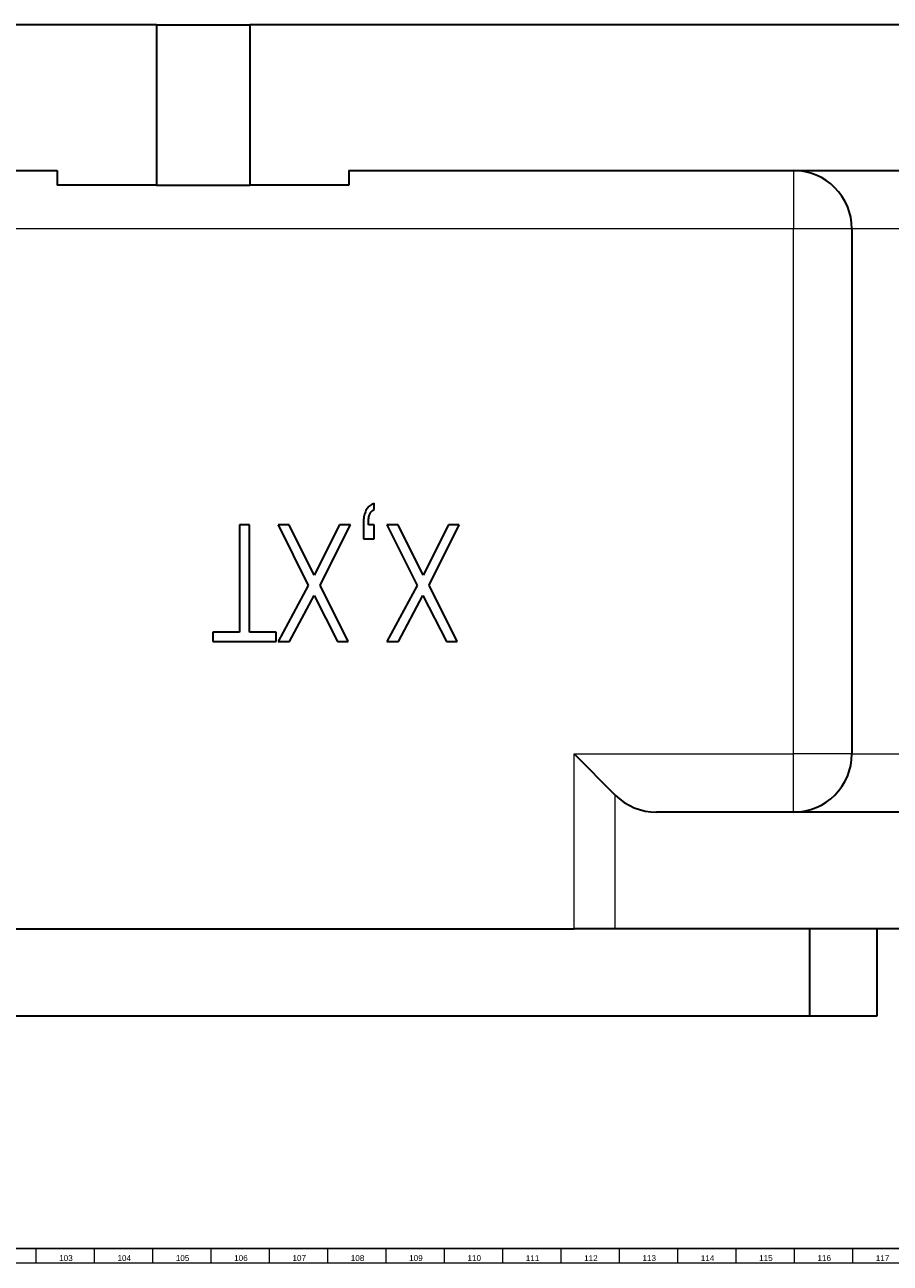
# Model space of a CAD drawing. Header units: millimetres. Extents: x -34 to 6620, y -230 to 4700.
# Tile 16 of 216: x 2046 to 2343, y 2 to 427. Entities that reach past the tile are written whole.
import ezdxf

# ---------------------------------------------------------------- set-up
doc = ezdxf.new("R2010")
doc.units = ezdxf.units.MM
doc.layers.add('1', color=7, linetype='Continuous', true_color=0xffffff)
doc.styles.add('Arial Unicode MS', font='Arial Unicode MS')

msp = doc.modelspace()

# ---------------------------------------------------------------- linework, layer by layer
at = {"layer": '1', "color": 7, "linetype": 'Continuous', "lineweight": 35}
for p, q in [((2091.311, 426.667), (1807.311, 426.667)), ((2091.311, 426.667), (2123.311, 426.667)), ((2091.311, 426.667), (2091.311, 371.667)), ((2355.17, 426.667), (2123.311, 426.667)), ((2123.311, 426.667), (2123.311, 371.667)), ((1867.311, 376.667), (2057.311, 376.667)), ((2057.311, 376.667), (2057.311, 371.667)), ((2157.311, 376.667), (2157.311, 371.667)), ((2157.311, 376.667), (2349.811, 376.667)), ((2091.311, 371.667), (2057.311, 371.667)), ((2091.311, 371.667), (2123.311, 371.667)), ((2157.311, 371.667), (2123.311, 371.667)), ((2329.811, 356.667), (2329.811, 176.667)), ((2162.851, 259.298), (2162.717, 258.873)), ((2163.003, 259.697), (2162.851, 259.298)), ((2163.172, 260.069), (2163.003, 259.697)), ((2163.36, 260.418), (2163.172, 260.069)), ((2163.569, 260.744), (2163.36, 260.418)), ((2163.799, 261.049), (2163.569, 260.744)), ((2164.048, 261.332), (2163.799, 261.049)), ((2164.319, 261.593), (2164.048, 261.332)), ((2164.609, 261.832), (2164.319, 261.593)), ((2164.509, 258.89), (2164.608, 259.087)), ((2164.608, 259.087), (2164.718, 259.276)), ((2164.92, 262.05), (2164.609, 261.832)), ((2164.718, 259.276), (2164.839, 259.456)), ((2164.839, 259.456), (2164.97, 259.628)), ((2165.252, 262.246), (2164.92, 262.05)), ((2164.97, 259.628), (2165.112, 259.791)), ((2165.112, 259.791), (2165.264, 259.945)), ((2165.604, 262.42), (2165.252, 262.246)), ((2165.264, 259.945), (2165.426, 260.091)), ((2165.426, 260.091), (2165.599, 260.228)), ((2165.599, 260.228), (2165.783, 260.356)), ((2165.977, 262.573), (2165.604, 262.42)), ((2165.783, 260.356), (2165.977, 260.476)), ((2165.977, 260.476), (2165.977, 262.573)), ((2123.25, 255.155), (2119.764, 255.155)), ((2119.764, 255.155), (2119.764, 218.379)), ((2123.25, 218.379), (2123.25, 255.155)), ((2136.828, 255.155), (2133.028, 255.155)), ((2133.028, 255.155), (2143.382, 234.421)), ((2145.426, 237.881), (2136.828, 255.155)), ((2154.076, 255.155), (2145.426, 237.881)), ((2147.471, 234.552), (2157.825, 255.155)), ((2157.825, 255.155), (2154.076, 255.155)), ((2162.29, 255.765), (2162.281, 255.155)), ((2162.281, 255.155), (2162.281, 250.436)), ((2162.316, 256.349), (2162.29, 255.765)), ((2162.361, 256.907), (2162.316, 256.349)), ((2162.423, 257.438), (2162.361, 256.907)), ((2162.503, 257.943), (2162.423, 257.438)), ((2162.601, 258.421), (2162.503, 257.943)), ((2162.717, 258.873), (2162.601, 258.421)), ((2164.037, 256.282), (2164.042, 256.596)), ((2164.037, 256.19), (2164.037, 256.282)), ((2164.037, 256.103), (2164.037, 256.19)), ((2164.038, 256.021), (2164.037, 256.103)), ((2164.039, 255.944), (2164.038, 256.021)), ((2164.04, 255.872), (2164.039, 255.944)), ((2164.042, 255.805), (2164.04, 255.872)), ((2164.042, 256.596), (2164.056, 256.898)), ((2164.043, 255.743), (2164.042, 255.805)), ((2164.045, 255.686), (2164.043, 255.743)), ((2164.047, 255.634), (2164.045, 255.686)), ((2164.05, 255.587), (2164.047, 255.634)), ((2164.053, 255.543), (2164.05, 255.587)), ((2164.057, 255.498), (2164.053, 255.543)), ((2164.056, 256.898), (2164.079, 257.188)), ((2164.061, 255.455), (2164.057, 255.498)), ((2164.067, 255.411), (2164.061, 255.455)), ((2164.073, 255.368), (2164.067, 255.411)), ((2164.08, 255.324), (2164.073, 255.368)), ((2164.079, 257.188), (2164.112, 257.466)), ((2164.088, 255.282), (2164.08, 255.324)), ((2164.096, 255.239), (2164.088, 255.282)), ((2164.105, 255.197), (2164.096, 255.239)), ((2164.115, 255.155), (2164.105, 255.197)), ((2164.112, 257.466), (2164.155, 257.733)), ((2165.977, 255.155), (2164.115, 255.155)), ((2164.155, 257.733), (2164.207, 257.988)), ((2164.207, 257.988), (2164.268, 258.231)), ((2164.268, 258.231), (2164.339, 258.463)), ((2164.339, 258.463), (2164.419, 258.682)), ((2164.419, 258.682), (2164.509, 258.89)), ((2165.977, 250.436), (2165.977, 255.155)), ((2174.181, 255.155), (2170.38, 255.155)), ((2170.38, 255.155), (2180.734, 234.421)), ((2182.779, 237.881), (2174.181, 255.155)), ((2191.429, 255.155), (2182.779, 237.881)), ((2184.823, 234.552), (2195.177, 255.155)), ((2195.177, 255.155), (2191.429, 255.155)), ((2162.281, 250.436), (2165.977, 250.436)), ((2143.382, 234.421), (2133.028, 215.155)), ((2157.117, 215.155), (2147.471, 234.552)), ((2180.734, 234.421), (2170.38, 215.155)), ((2194.469, 215.155), (2184.823, 234.552)), ((2136.986, 215.155), (2145.374, 230.987)), ((2145.374, 230.987), (2153.473, 215.155)), ((2174.338, 215.155), (2182.726, 230.987)), ((2182.726, 230.987), (2190.826, 215.155)), ((2119.764, 218.379), (2110.695, 218.379)), ((2110.695, 218.379), (2110.695, 215.155)), ((2132.372, 218.379), (2123.25, 218.379)), ((2132.372, 215.155), (2132.372, 218.379)), ((2110.695, 215.155), (2132.372, 215.155)), ((2133.028, 215.155), (2136.986, 215.155)), ((2153.473, 215.155), (2157.117, 215.155)), ((2170.38, 215.155), (2174.338, 215.155)), ((2190.826, 215.155), (2194.469, 215.155)), ((2234.527, 176.667), (2248.669, 162.525)), ((2349.811, 156.667), (2262.811, 156.667)), ((1867.311, 116.667), (2234.527, 116.667)), ((2248.669, 116.667), (2234.527, 116.667)), ((2369.312, 116.667), (2248.669, 116.667)), ((2315.311, 116.667), (2315.311, 86.667)), ((2338.311, 116.667), (2338.311, 86.667)), ((2315.311, 86.667), (2033.311, 86.667)), ((2338.311, 86.667), (2315.31, 86.667))]:
    msp.add_line(p, q, dxfattribs=at)
at = {"layer": '1', "color": 92, "linetype": 'Continuous', "lineweight": 13}
for p, q in [((2309.811, 376.667), (2309.811, 356.667)), ((2309.811, 356.667), (1867.311, 356.667)), ((2329.811, 356.667), (2309.811, 356.667)), ((2309.811, 176.667), (2309.811, 356.667)), ((2349.811, 356.667), (2329.811, 356.667)), ((2234.527, 116.667), (2234.527, 176.667)), ((2234.527, 176.667), (2309.811, 176.667)), ((2309.811, 156.667), (2309.811, 176.667)), ((2329.811, 176.667), (2309.811, 176.667)), ((2329.811, 176.667), (2349.811, 176.667)), ((2248.669, 116.667), (2248.669, 162.525))]:
    msp.add_line(p, q, dxfattribs=at)
at = {"layer": '1', "color": 7, "linetype": 'Continuous', "lineweight": 25}
msp.add_line((6613, 7), (7, 7), dxfattribs=at)
at = {"layer": '1', "color": 3, "linetype": 'Continuous', "lineweight": 13}
for p, q in [((2050, 7), (2050, 2)), ((2070, 7), (2070, 2)), ((2090, 7), (2090, 2)), ((2110, 7), (2110, 2)), ((2130, 7), (2130, 2)), ((2150, 7), (2150, 2)), ((2170, 7), (2170, 2)), ((2190, 7), (2190, 2)), ((2210, 7), (2210, 2)), ((2230, 7), (2230, 2)), ((2250, 7), (2250, 2)), ((2270, 7), (2270, 2)), ((2290, 7), (2290, 2)), ((2310, 7), (2310, 2)), ((2330, 7), (2330, 2))]:
    msp.add_line(p, q, dxfattribs=at)
at = {"layer": '1', "color": 3, "linetype": 'Continuous', "lineweight": 18}
msp.add_line((6618, 2), (2, 2), dxfattribs=at)
at = {"layer": '1', "color": 7, "linetype": 'Continuous', "lineweight": 35}
for centre, start, end in [((2309.811, 356.667), 0, 90), ((2309.811, 176.667), 270, 0), ((2262.811, 176.667), 225.00001, 270)]:
    msp.add_arc(centre, 20, start, end, dxfattribs=at)

# ---------------------------------------------------------------- texts
at = {"layer": '1', "color": 3, "linetype": 'Continuous', "lineweight": 13, "char_height": 2, "attachment_point": 7, "line_spacing_factor": 1.069626, "style": 'Arial Unicode MS'}
for s, insert in [('\\W1.0000;103', (2057.969, 2.738)), ('\\W1.0000;104', (2077.969, 2.738)), ('\\W1.0000;105', (2097.969, 2.738)), ('\\W1.0000;106', (2117.969, 2.738)), ('\\W1.0000;107', (2137.969, 2.738)), ('\\W1.0000;108', (2157.969, 2.738)), ('\\W1.0000;109', (2177.969, 2.738)), ('\\W1.0000;110', (2197.969, 2.738)), ('\\W1.0000;111', (2217.969, 2.738)), ('\\W1.0000;112', (2237.969, 2.738)), ('\\W1.0000;113', (2257.969, 2.738)), ('\\W1.0000;114', (2277.969, 2.738)), ('\\W1.0000;115', (2297.969, 2.738)), ('\\W1.0000;116', (2317.969, 2.738)), ('\\W1.0000;117', (2337.969, 2.738))]:
    msp.add_mtext(s, dxfattribs=dict(at, insert=insert))

doc.saveas('drawing.dxf')
